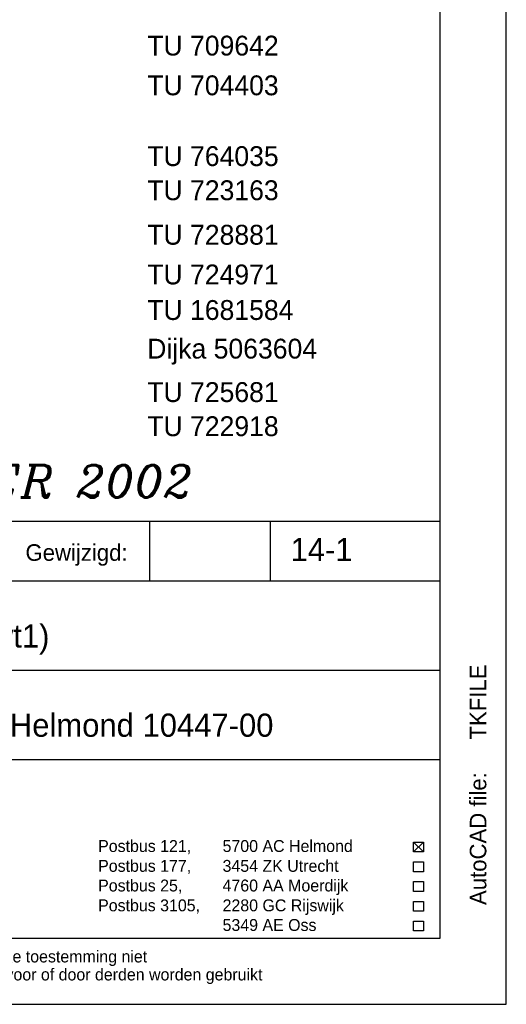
# Model space of a CAD drawing. Extents: x -33748 to 12452, y -14932 to 2888.
# Tile 11 of 194: x -31018 to -29548, y -14932 to -11957. Entities that reach past the tile are written whole.
import ezdxf

# ---------------------------------------------------------------- set-up
doc = ezdxf.new("R2010")
doc.units = 0
doc.header["$LTSCALE"] = 20
for name, color, linetype in [('00KAD025', 2, 'CONTINUOUS'), ('00KAD070', 5, 'CONTINUOUS'), ('BL$2----', 7, 'CONTINUOUS'), ('SANITAIR', 7, 'CONTINUOUS'), ('TUNR', 1, 'CONTINUOUS'), ('WL561---', 4, 'CONTINUOUS')]:
    doc.layers.add(name, color=color, linetype=linetype)
doc.styles.add('BURO-018', font='BUROFONT.shx', dxfattribs={"height": 36})
doc.styles.add('BURO-025', font='BUROFONT.shx', dxfattribs={"height": 50})
doc.styles.add('BURO-035', font='BUROFONT.shx', dxfattribs={"height": 70})
doc.styles.add('ITALICC', font='italicc', dxfattribs={"width": 10, "height": 10})

# ---------------------------------------------------------------- blocks, each defined once
blk = doc.blocks.new('A4-VER')
at = {"layer": '00KAD025', "linetype": 'CONTINUOUS'}
for p, q in [((210, 0), (210, 297)), ((0, 0), (210, 0))]:
    blk.add_line(p, q, dxfattribs=at)
at = {"layer": '00KAD070', "linetype": 'CONTINUOUS'}
for p, q in [((200, 10), (200, 287)), ((10, 10), (200, 10))]:
    blk.add_line(p, q, dxfattribs=at)

msp = doc.modelspace()

# ---------------------------------------------------------------- linework, layer by layer
at = {"layer": 'SANITAIR', "color": 1}
for p, q in [((-32348.0224, -13471.81975), (-29748.0224, -13471.81975)), ((-30624.2335, -13651.81975), (-30624.2335, -13471.81975)), ((-30260.49925, -13651.81975), (-30260.49925, -13471.81975)), ((-29748.0224, -14731.81975), (-29748.0224, -13471.81975)), ((-32348.0224, -13651.81975), (-29748.0224, -13651.81975)), ((-32348.0224, -13921.81975), (-29748.0224, -13921.81975)), ((-32348.0224, -14191.81975), (-29748.0224, -14191.81975)), ((-29828.0224, -14441.53221), (-29798.0224, -14471.53221)), ((-29828.0224, -14471.53221), (-29798.0224, -14441.53221)), ((-29828.0224, -14441.53221), (-29798.0224, -14441.53221)), ((-29828.0224, -14471.53221), (-29828.0224, -14441.53221)), ((-29798.0224, -14441.53221), (-29798.0224, -14471.53221)), ((-29798.0224, -14471.53221), (-29828.0224, -14471.53221)), ((-29828.0224, -14531.53221), (-29828.0224, -14501.53221)), ((-29828.0224, -14501.53221), (-29798.0224, -14501.53221)), ((-29798.0224, -14501.53221), (-29798.0224, -14531.53221)), ((-29798.0224, -14531.53221), (-29828.0224, -14531.53221)), ((-29828.0224, -14590.85915), (-29828.0224, -14560.85915)), ((-29828.0224, -14560.85915), (-29798.0224, -14560.85915)), ((-29798.0224, -14560.85915), (-29798.0224, -14590.85915)), ((-29798.0224, -14590.85915), (-29828.0224, -14590.85915)), ((-29828.0224, -14650.85915), (-29828.0224, -14620.85915)), ((-29828.0224, -14620.85915), (-29798.0224, -14620.85915)), ((-29798.0224, -14620.85915), (-29798.0224, -14650.85915)), ((-29798.0224, -14650.85915), (-29828.0224, -14650.85915)), ((-29828.0224, -14680.18609), (-29798.0224, -14680.18609)), ((-29828.0224, -14710.18609), (-29828.0224, -14680.18609)), ((-29798.0224, -14680.18609), (-29798.0224, -14710.18609)), ((-29798.0224, -14710.18609), (-29828.0224, -14710.18609))]:
    msp.add_line(p, q, dxfattribs=at)

# ---------------------------------------------------------------- block references
at = {"layer": 'BL$2----', "xscale": 20, "yscale": 20, "zscale": 20}
msp.add_blockref('A4-VER', (-33748.0224, -14931.81975), dxfattribs=at)

# ---------------------------------------------------------------- texts
at = {"layer": 'SANITAIR', "color": 3, "style": 'BURO-035'}
for s, p in [('14-1', (-30199.64978, -13592.66931)), ('Wastafelcombinatie (code wt1)', (-32207.76598, -13853.94205)), ('opleidingscentrum KM-laan Helmond 10447-00', (-32207.76598, -14123.42628))]:
    msp.add_text(s, height=70, dxfattribs=at).set_placement(p)
at = {"layer": 'SANITAIR', "color": 1}
for s, height, style, p in [('Gewijzigd:', 50, 'BURO-025', (-31000.28294, -13591.81975)), ('Postbus 121, ', 36, 'BURO-018', (-30780.88927, -14471.53221)), ('5700 AC Helmond', 36, 'BURO-018', (-30404.99924, -14471.53221)), ('Postbus 177, ', 36, 'BURO-018', (-30780.88927, -14531.53221)), ('3454 ZK Utrecht', 36, 'BURO-018', (-30404.99924, -14531.53221)), ('Postbus 25, ', 36, 'BURO-018', (-30780.88927, -14590.85915)), ('4760 AA Moerdijk', 36, 'BURO-018', (-30404.99924, -14590.85915)), ('Postbus 3105,', 36, 'BURO-018', (-30780.88927, -14650.85915)), ('2280 GC Rijswijk', 36, 'BURO-018', (-30404.99924, -14650.85915)), ('5349 AE Oss', 36, 'BURO-018', (-30404.99924, -14710.18609)), ('Deze tekening blijft eigendom en mag zonder onze schriftelijke toestemming niet', 36, 'BURO-018', (-32348.0224, -14805.29347)), ('gekopieerd of aan derden ter inzage worden gegeven, noch voor of door derden worden gebruikt', 36, 'BURO-018', (-32348.0224, -14859.67362))]:
    msp.add_text(s, height=height, dxfattribs=dict(at, style=style)).set_placement(p)
at = {"layer": 'SANITAIR', "color": 1, "style": 'BURO-025'}
msp.add_text('AutoCAD file:', height=50, rotation=90, dxfattribs=at).set_placement((-29608.35226, -14631.81975))
msp.add_attdef('TKFILE', (-29608.35226, -14131.81975), '', height=50, rotation=90, dxfattribs=at)
at = {"layer": 'TUNR', "color": 1}
for s, height, p in [('TU 709642', 60.000004, (-30632.53307, -12065.09595)), ('TU 704403', 60.000004, (-30632.53307, -12185.09595)), ('TU 764035', 60.000004, (-30632.53307, -12399.03473)), ('TU 723163', 60.000004, (-30632.53307, -12502.09945)), ('TU 728881', 60.000004, (-30632.53307, -12636.59436)), ('TU 724971', 60.000004, (-30632.53307, -12756.59436)), ('TU 1681584', 60.000004, (-30632.53307, -12863.9826)), ('Dijka 5063604', 60.0000038, (-30632.53307, -12980.70978)), ('TU 725681', 60.000004, (-30632.53307, -13112.01699)), ('TU 722918', 60.000004, (-30632.53307, -13215.08171))]:
    msp.add_text(s, height=height, dxfattribs=at).set_placement(p)
at = {"layer": 'WL561---', "color": 5, "linetype": 'CONTINUOUS', "style": 'ITALICC'}
msp.add_text('REVISIE DECEMBER 2002', height=97.8432, dxfattribs=at).set_placement((-32351.78717, -13400.2142))

doc.saveas('drawing.dxf')
